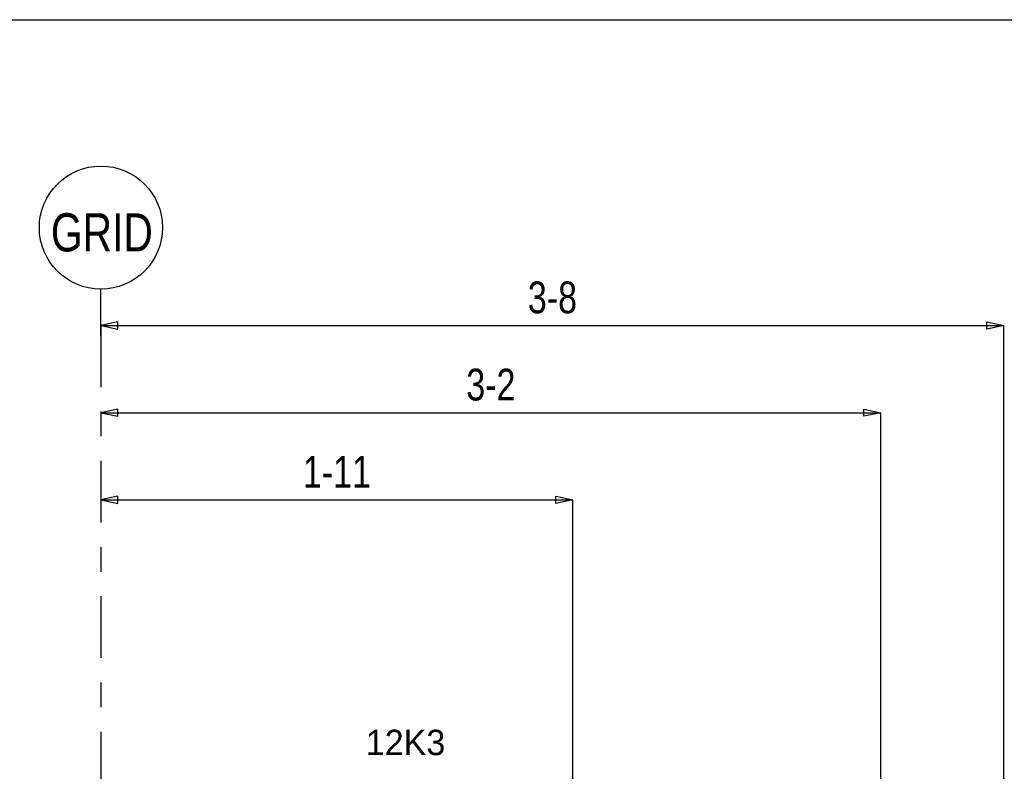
# Model space of a CAD drawing. Header units: inches. Extents: x -17.2 to 17.5, y -11.2 to 11.2.
# Tile 19 of 41: x -9.4 to -5.4, y 8.2 to 11.2. Entities that reach past the tile are written whole.
import ezdxf
from ezdxf.enums import TextEntityAlignment as Align

# ---------------------------------------------------------------- set-up
doc = ezdxf.new("R2010")
doc.units = ezdxf.units.IN
doc.header["$LTSCALE"] = 2.5
doc.header["$MEASUREMENT"] = 0
doc.linetypes.add('SDS2_7', pattern=[0.175, 0.1, -0.025, 0.025, -0.025])
doc.layers.add('Layer_0', color=7, linetype='Continuous')

msp = doc.modelspace()

# ---------------------------------------------------------------- linework, layer by layer
at = {"color": 1, "linetype": 'Continuous'}
for p, q in [((-9.1149, 10.008), (-9.1149, 10.1543)), ((-9.0461, 10.0227), (-9.1149, 10.008)), ((-9.1149, 9.9663), (-9.1149, 10.008)), ((-9.1149, 10.008), (-9.0461, 9.9932)), ((-9.1149, 10.008), (-5.4483, 10.008)), ((-9.0461, 9.9932), (-9.0461, 10.0227)), ((-5.5172, 9.9932), (-5.5172, 10.0227)), ((-5.5172, 10.0227), (-5.4483, 10.008)), ((-5.4483, 10.008), (-5.5172, 9.9932)), ((-5.4483, 6.55), (-5.4483, 10.008)), ((-9.0461, 9.6686), (-9.1149, 9.6538)), ((-9.1149, 9.6538), (-9.1149, 9.6538)), ((-9.1149, 9.6538), (-9.0461, 9.639)), ((-9.1149, 9.6538), (-5.9483, 9.6538)), ((-9.0461, 9.639), (-9.0461, 9.6686)), ((-6.0172, 9.639), (-6.0172, 9.6686)), ((-6.0172, 9.6686), (-5.9483, 9.6538)), ((-5.9483, 9.6538), (-6.0172, 9.639)), ((-5.9483, 5.5296), (-5.9483, 9.6538)), ((-9.0461, 9.3144), (-9.1149, 9.2996)), ((-9.1149, 9.2996), (-9.1149, 9.2996)), ((-9.1149, 9.2996), (-9.0461, 9.2849)), ((-9.1149, 9.2996), (-7.1983, 9.2996)), ((-9.0461, 9.2849), (-9.0461, 9.3144)), ((-7.2672, 9.2849), (-7.2672, 9.3144)), ((-7.2672, 9.3144), (-7.1983, 9.2996)), ((-7.1983, 9.2996), (-7.2672, 9.2849)), ((-7.1983, 5.7398), (-7.1983, 9.2996))]:
    msp.add_line(p, q, dxfattribs=at)
at = {"color": 1, "linetype": 'SDS2_7'}
msp.add_line((-9.1149, 10.008), (-9.1149, -1.8703), dxfattribs=at)
at = {"color": 1, "linetype": 'Continuous'}
msp.add_circle((-9.1149, 10.4055), 0.25, dxfattribs=at)
at = {"layer": 'Layer_0', "color": 2, "linetype": 'Continuous'}
msp.add_line((-17.25, 11.25), (17.25, 11.25), dxfattribs=at)

# ---------------------------------------------------------------- texts
at = {"color": 2, "linetype": 'Continuous', "width": 0.8}
for s, height, p in [('GRID', 0.15483, (-9.1109, 10.3088)), ('3-8', 0.12902, (-7.2816, 10.0576)), ('3-2', 0.12902, (-7.5316, 9.7034)), ('1-11', 0.12902, (-8.1566, 9.3493))]:
    msp.add_text(s, height=height, dxfattribs=at).set_placement(p, align=Align.CENTER)
at = {"layer": 'Layer_0', "color": 1, "linetype": 'Continuous'}
msp.add_text('12K3', height=0.10322, dxfattribs=at).set_placement((-7.8779, 8.366), align=Align.TOP_CENTER)

doc.saveas('drawing.dxf')
